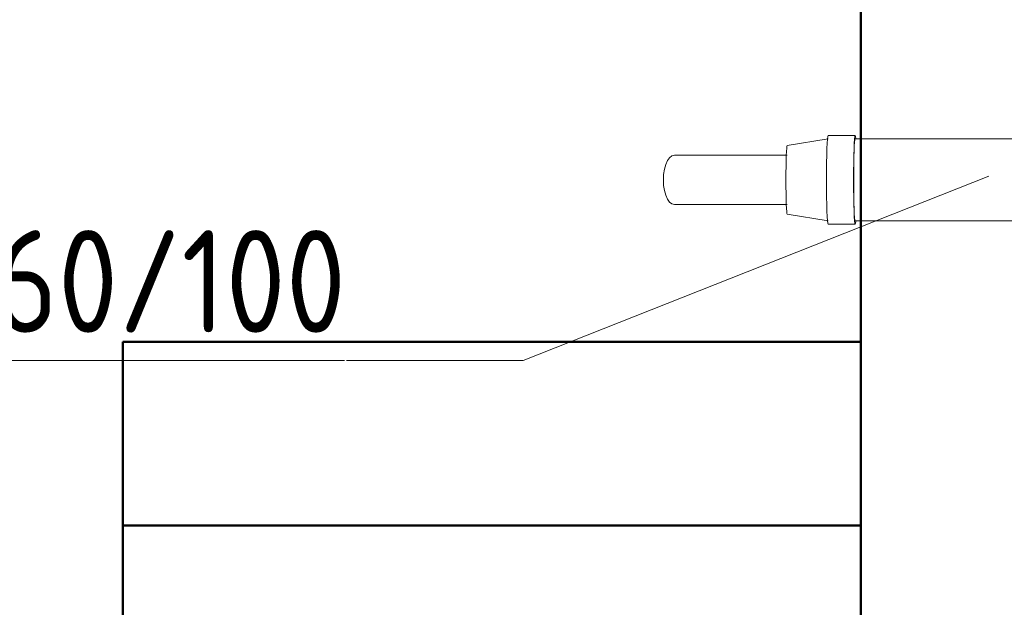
# Model space of a CAD drawing. Header units: millimetres. Extents: x 24644 to 52152, y 2709 to 38988.
# Tile 18 of 93: x 25997 to 27198, y 36366 to 37083. Entities that reach past the tile are written whole.
import ezdxf

# ---------------------------------------------------------------- set-up
doc = ezdxf.new("R2010")
doc.units = ezdxf.units.MM
for name, color, linetype, lineweight in [('A-PART-____-MCUT', 2, 'Continuous', 50), ('A-PART-____-OTLN', 2, 'Continuous', 20), ('A-WALL-____-MCUT', 113, 'Continuous', 50), ('A-WALL-____-OTLN', 113, 'Continuous', 20), ('L-SITE-____-MCUT', 91, 'Continuous', 50), ('L-SITE-____-OTLN', 91, 'Continuous', 20), ('M-EQPM-___-IDEN', 50, 'Continuous', 20), ('M-EQPM-____-OTLN', 50, 'Continuous', 20), ('S-STRS-____-MCUT', 31, 'Continuous', 50), ('S-STRS-____-OTLN', 31, 'Continuous', 20)]:
    doc.layers.add(name, color=color, linetype=linetype, lineweight=lineweight)
doc.styles.add('GOST Common', font='GOST_Common.ttf', dxfattribs={"width": 0.9, "height": 125})

# ---------------------------------------------------------------- blocks, each defined once
blk = doc.blocks.new('Family - Site-608699-В_Этаж 01_Вентиляция')
at = {"layer": 'L-SITE-____-MCUT', "color": 253}
for p, q in [((27023.2, 36689.9), (27023.2, 38987.6)), ((26123.2, 36345.5), (26123.2, 36689.9)), ((26123.2, 36689.9), (27023.2, 36689.9))]:
    blk.add_line(p, q, dxfattribs=at)
blk = doc.blocks.new('Прямая форма - V line-609329-В_Этаж 01_Вентиляция')
at = {"layer": 'A-WALL-____-MCUT', "color": 253}
blk.add_line((0, 0), (3619.9, 0), dxfattribs=at)
blk = doc.blocks.new('Прямая форма - SW - 003-609330-В_Этаж 01_Вентиляция')
blk.add_blockref('Прямая форма - V line-609329-В_Этаж 01_Вентиляция', (0, 0))
blk = doc.blocks.new('Family - V line-609851-В_Этаж 01_Вентиляция')
at = {"layer": 'S-STRS-____-MCUT', "color": 253}
for p, q in [((-900, 263.9), (-900, 40)), ((0, 263.9), (-900, 263.9)), ((0, 40), (0, 263.9)), ((-900, 40), (0, 40))]:
    blk.add_line(p, q, dxfattribs=at)
blk = doc.blocks.new('Family - Concrete - Structural-609852-В_Этаж 01_Вентиляция')
blk.add_blockref('Family - V line-609851-В_Этаж 01_Вентиляция', (0, 0))
blk = doc.blocks.new('Family - STAIR - 001-609853-В_Этаж 01_Вентиляция')
blk.add_blockref('Family - Concrete - Structural-609852-В_Этаж 01_Вентиляция', (0, 0))
blk = doc.blocks.new('Family - V line-609855-В_Этаж 01_Вентиляция')
at = {"layer": 'A-PART-____-MCUT', "color": 253}
for p, q in [((-900, 263.9), (-900, 40)), ((0, 263.9), (-900, 263.9)), ((0, 40), (0, 263.9)), ((-900, 40), (0, 40))]:
    blk.add_line(p, q, dxfattribs=at)
blk = doc.blocks.new('Family - Concrete - Structural-609856-В_Этаж 01_Вентиляция')
blk.add_blockref('Family - V line-609855-В_Этаж 01_Вентиляция', (0, 0))
blk = doc.blocks.new('V line_ifc_RVT-1-В_Этаж 01_Вентиляция')
at = {"layer": 'A-PART-____-OTLN', "color": 9, "lineweight": 20}
blk.add_blockref('Family - Concrete - Structural-609856-В_Этаж 01_Вентиляция', (27023.2, 36426), dxfattribs=at)
at = {"layer": 'A-WALL-____-OTLN', "color": 9, "lineweight": 20, "rotation": 270}
blk.add_blockref('Прямая форма - SW - 003-609330-В_Этаж 01_Вентиляция', (27023.2, 38587.6), dxfattribs=at)
at = {"layer": 'L-SITE-____-OTLN', "color": 9, "lineweight": 20}
blk.add_blockref('Family - Site-608699-В_Этаж 01_Вентиляция', (0, 0), dxfattribs=at)
at = {"layer": 'S-STRS-____-OTLN', "color": 9, "lineweight": 20}
blk.add_blockref('Family - STAIR - 001-609853-В_Этаж 01_Вентиляция', (27023.2, 36426), dxfattribs=at)
blk = doc.blocks.new('daa-oborudovanie-komplektkoaksialnogodymoxoda-sudliniteliami-1 - 60_100-1728930-В_Этаж 01_Вентиляция')
at = {"layer": 'M-EQPM-____-OTLN', "color": 94}
for p, q in [((102, 52.5), (95, 52.5)), ((115, 54), (102, 54)), ((137, 52.5), (115, 52.5)), ((600, 50), (137, 50)), ((633, 54), (600, 54)), ((683, 42), (633, 50)), ((820.4, 30), (682.9, 30)), ((682.9, -30), (820.4, -30)), ((633, -50), (683, -42)), ((95, -52.5), (102, -52.5)), ((102, -54), (115, -54)), ((115, -52.5), (137, -52.5)), ((137, -50), (600, -50)), ((600, -54), (633, -54))]:
    blk.add_line(p, q, dxfattribs=at)
at = {"layer": 'M-EQPM-____-OTLN', "color": 94, "flags": 128}
for points in [[(100, 50), (96, 50), (92, 50), (88, 50), (84.1, 50), (80.1, 50), (76.2, 50), (72.4, 50), (68.5, 50), (64.8, 50), (61.1, 50), (57.4, 50), (53.8, 50), (50.3, 50), (46.9, 50), (43.5, 50), (40.3, 50), (37.1, 50), (34.1, 50), (31.1, 50), (28.3, 50), (25.5, 50), (22.9, 50), (20.4, 50), (18.1, 50), (15.9, 50), (13.8, 50), (11.8, 50), (10, 50), (8.3, 50), (6.8, 50), (5.4, 50), (4.2, 50), (3.1, 50), (2.2, 50), (1.5, 50), (0.9, 50), (0.4, 50), (0.1, 50), (0, 50), (0, 50)], [(833.9, 0), (833.6, 6.7), (832.6, 13), (831, 18.7), (828.8, 23.5), (826.2, 27), (823.4, 29.2), (820.4, 30)], [(820.4, -30), (823.4, -29.2), (826.2, -27), (828.8, -23.5), (831, -18.7), (832.6, -13), (833.6, -6.7), (833.9, 0)], [(0, -50), (0.1, -50), (0.3, -50), (0.7, -50), (1.3, -50), (2, -50), (2.9, -50), (3.9, -50), (5.1, -50), (6.4, -50), (7.9, -50), (9.5, -50), (11.3, -50), (13.2, -50), (15.3, -50), (17.5, -50), (19.8, -50), (22.2, -50), (24.8, -50), (27.5, -50), (30.3, -50), (33.3, -50), (36.3, -50), (39.4, -50), (42.6, -50), (46, -50), (49.4, -50), (52.9, -50), (56.4, -50), (60.1, -50), (63.8, -50), (67.5, -50), (71.3, -50), (75.2, -50), (79.1, -50), (83, -50), (87, -50), (90.9, -50), (94.9, -50), (98.9, -50), (100, -50)]]:
    blk.add_lwpolyline(points, dxfattribs=at)
at = {"layer": 'M-EQPM-____-OTLN', "color": 94}
for radius, start, end in [(73, 43.3605, 180), (55, 66.4461, 180), (50, 99.6828, 180), (50, 88.0259, 95.986), (73, 180, 316.632), (55, 180, 293.6476), (50, 180, 273.1208)]:
    blk.add_arc((0, 0), radius, start, end, dxfattribs=at)
for centre, major_axis, start_param, end_param in [((95, 0), (0, 52.5), 0, 0.298494), ((95, 0), (0, 52.5), 3.141593, 6.283185), ((102, 0), (0, 54), 0, 0.213423), ((102, 0), (0, 54), 3.141593, 6.283185), ((102, 0), (0, 52.5), 3.141593, 6.283185), ((115, 0), (0, 54), 3.141593, 6.283185), ((137, 0), (0, 52.5), 3.141593, 6.283185), ((600, 0), (0, 54), 0, 0.366743), ((600, 0), (0, 54), 3.141593, 6.283185), ((600, 0), (0, 50), 3.141593, 6.283185), ((633, 0), (0, 54), 3.141593, 6.283185), ((682.9, 0), (0, 42), 4.712389, 6.283185), ((682.9, 0), (0, 42), 3.141593, 4.712389), ((95, 0), (0, 52.5), 2.842447, 3.141593), ((102, 0), (0, 54), 2.92817, 3.141593), ((600, 0), (0, 54), 2.774969, 3.141593)]:
    blk.add_ellipse(centre, major_axis=major_axis, ratio=0.034899, start_param=start_param, end_param=end_param, dxfattribs=at)
blk = doc.blocks.new('ADSK_M_Оборудование - ADSK_Наименование_35-1641725-В_Этаж 01_Вентиляция')
at = {"layer": 'M-EQPM-___-IDEN'}
blk.add_line((-17.5, 0), (17.5, 0), dxfattribs=at)

msp = doc.modelspace()

# ---------------------------------------------------------------- linework, layer by layer
at = {"layer": 'M-EQPM-___-IDEN'}
for p, q in [((27179.4747, 36892.0898), (26611.5013, 36667.3787)), ((26611.5013, 36667.3787), (26395.8668, 36667.3787))]:
    msp.add_line(p, q, dxfattribs=at)

# ---------------------------------------------------------------- block references
at = {"lineweight": 9}
msp.add_blockref('V line_ifc_RVT-1-В_Этаж 01_Вентиляция', (0, 0), dxfattribs=at)
at = {"layer": 'M-EQPM-___-IDEN', "xscale": 49.99999999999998, "yscale": 49.99999999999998, "zscale": 49.99999999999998}
msp.add_blockref('ADSK_M_Оборудование - ADSK_Наименование_35-1641725-В_Этаж 01_Вентиляция', (25518.5072, 36667.3787), dxfattribs=at)
at = {"layer": 'M-EQPM-____-OTLN', "color": 94, "rotation": 180}
msp.add_blockref('daa-oborudovanie-komplektkoaksialnogodymoxoda-sudliniteliami-1 - 60_100-1728930-В_Этаж 01_Вентиляция', (27616.2974, 36887.5816), dxfattribs=at)

# ---------------------------------------------------------------- texts
at = {"layer": 'M-EQPM-___-IDEN', "lineweight": 9, "insert": (24633.6668, 36826.2975), "char_height": 125, "width": 2132.087906, "attachment_point": 1, "style": 'GOST Common'}
msp.add_mtext('Coaxial chimney kit 60/100', dxfattribs=at)

doc.saveas('drawing.dxf')
